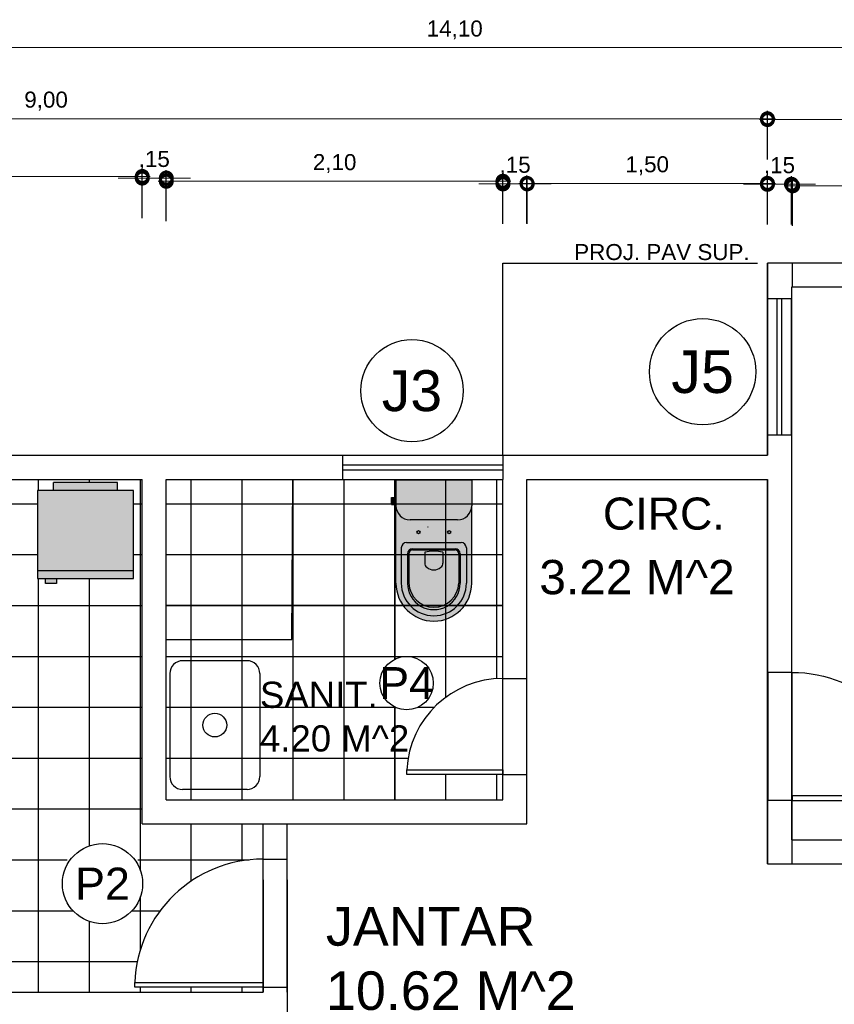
# Model space of a CAD drawing. Header units: metres. Extents: x 57.9 to 132.7, y 5.7 to 46.9.
# Tile 2 of 10: x 64.3 to 69.4, y 13.4 to 19.5. Entities that reach past the tile are written whole.
import ezdxf
from ezdxf.enums import TextEntityAlignment as Align

# ---------------------------------------------------------------- set-up
doc = ezdxf.new("R2010")
doc.units = ezdxf.units.M
doc.header["$LTSCALE"] = 0.25
doc.linetypes.add('HIDDEN', pattern=[9.524999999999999, 6.35, -3.175])
doc.layers.add('ARQ_0', color=7, linetype='Continuous', true_color=0xff7400, plot=False)
for name, color, linetype in [('ARQ_ALV CT', 5, 'Continuous'), ('ARQ_MOB 01', 1, 'Continuous'), ('ARQ_MOB 02', 2, 'Continuous'), ('ARQ_PISO', 1, 'Continuous'), ('ARQ_PROJ INF', 1, 'HIDDEN'), ('ARQ_SAN 01', 1, 'Continuous'), ('ARQ_SAN 02', 2, 'Continuous'), ('ARQ_TXT 01', 1, 'Continuous'), ('ARQ_VIDRO CT', 91, 'Continuous'), ('ARQ_VISTA 025', 30, 'Continuous'), ('SIMB_02', 2, 'Continuous'), ('SIMB_PREENCHIMENTO', 253, 'Continuous'), ('SIMB_TXT', 1, 'Continuous')]:
    doc.layers.add(name, color=color, linetype=linetype)
doc.layers.add('ARQ_CINZA 04', color=253, linetype='Continuous', lineweight=9)
doc.layers.add('ARQ_COTA_AZUL', color=5, linetype='Continuous', lineweight=20, true_color=0x0000ff)
doc.styles.add('Annot_2.0mm', font='arial.ttf', dxfattribs={"height": 2})
doc.styles.add('cota', font='arial.ttf')
doc.styles.add('SIMB', font='arial.ttf')
doc.dimstyles.new('Info 01 - annot', dxfattribs={"dimtxt": 2, "dimasz": 3, "dimexe": 1, "dimexo": 1, "dimgap": 1, "dimtad": 1, "dimzin": 4, "dimtxsty": 'cota', "dimblk": 'DOTSMALL', "dimcen": 2, "dimdle": 1, "dimclrd": 256, "dimclre": 256, "dimclrt": 1, "dimazin": 2, "dimtfac": 0.09, "dimtix": 1, "dimtmove": 2, "dimatfit": 2, "dimfxl": 5, "dimfxlon": 1, "dimtolj": 1, "dimtzin": 4, "dimlwd": -1, "dimarcsym": 1})

# ---------------------------------------------------------------- blocks, each defined once
blk = doc.blocks.new('p2')
at = {"layer": 'ARQ_ALV CT'}
for p, q in [((0, 0.8000000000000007), (0.1500000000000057, 0.8000000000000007)), ((0, 0), (0.1500000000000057, 0))]:
    blk.add_line(p, q, dxfattribs=at)
at = {"layer": 'ARQ_PISO'}
for p, q in [((0, 0), (0, 0.8000000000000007)), ((0.1500000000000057, 0), (0.1500000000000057, 0.8000000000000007))]:
    blk.add_line(p, q, dxfattribs=at)
blk.add_arc((0, -0.0005844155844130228), 0.8005844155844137, 90, 177.8106188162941, dxfattribs=at)
at = {"layer": 'ARQ_VISTA 025'}
blk.add_lwpolyline([(0, 0), (-0.7999999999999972, 0), (-0.7999999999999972, 0.02999999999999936), (0, 0.02999999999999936)], close=True, dxfattribs=at)
blk = doc.blocks.new('porta 4')
at = {"layer": 'ARQ_ALV CT'}
for p, q in [((0, 0), (0, 0.5999999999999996)), ((0, 0.5999999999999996), (0.1500000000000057, 0.5999999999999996)), ((0, 0), (0.1500000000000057, 0))]:
    blk.add_line(p, q, dxfattribs=at)
at = {"layer": 'ARQ_PISO'}
for p, q in [((0, 0), (0, 0.5999999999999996)), ((0.1500000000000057, 0), (0.1500000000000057, 0.5999999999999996))]:
    blk.add_line(p, q, dxfattribs=at)
blk.add_lwpolyline([(0, 0), (-0.5999999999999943, 0), (-0.5999999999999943, 0.02999999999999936), (0, 0.02999999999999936)], close=True, dxfattribs=at)
blk.add_arc((0, -0.0007894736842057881), 0.6007894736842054, 90, 177.0623985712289, dxfattribs=at)
blk = doc.blocks.new('GEL60')
at = {"true_color": 0xffffff}
h = blk.add_hatch(color=7, dxfattribs=at)
h.dxf.hatch_style = 1
h.paths.add_polyline_path([(0.6000000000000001, 0.55), (0.55, 0.55), (0.55, 0.5800000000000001), (0.48, 0.5800000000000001), (0.48, 0.55), (0, 0.55), (1.110223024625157e-16, 0), (0.1000000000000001, 0), (0.1000000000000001, -0.05000000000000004), (0.5, -0.05000000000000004), (0.5, 0), (0.6000000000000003, 0)])
at = {"layer": 'ARQ_MOB 02'}
for p, q in [((0, 0.55), (1.110223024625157e-16, 1.110223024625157e-16)), ((0.6000000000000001, 0.55), (0, 0.55)), ((0.6000000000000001, 0.5), (0, 0.5)), ((0.6000000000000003, 1.110223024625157e-16), (0.6000000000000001, 0.55)), ((0, 0), (0.6000000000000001, 0)), ((0.1000000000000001, 0), (0.1000000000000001, -0.05000000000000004)), ((0.5, 0), (0.5, -0.05000000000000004)), ((0.1000000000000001, -0.05000000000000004), (0.5, -0.05000000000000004))]:
    blk.add_line(p, q, dxfattribs=at)
blk.add_lwpolyline([(0.55, 0.55), (0.48, 0.55), (0.48, 0.5800000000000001), (0.55, 0.5800000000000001)], close=True, dxfattribs=at)
blk = doc.blocks.new('p2 invertida')
at = {"layer": 'ARQ_PISO', "xscale": -1}
blk.add_blockref('p2', (6.800621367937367, 0.4387468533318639), dxfattribs=at)
blk = doc.blocks.new('*U17')
at = {"layer": 'SIMB_02'}
blk.add_circle((0, 0), 1.665533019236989, dxfattribs=at)
at = {"layer": 'SIMB_TXT', "style": 'SIMB'}
blk.add_attdef('CDESQ', text='', height=2, dxfattribs=at).set_placement((0, 0), align=Align.MIDDLE_CENTER)
blk = doc.blocks.new('COD_ESQ')
at = {"layer": 'SIMB_02'}
blk.add_circle((0, 0), 2.5, dxfattribs=at)
at = {"layer": 'SIMB_TXT', "style": 'SIMB'}
blk.add_attdef('CDESQ', text='', height=2, dxfattribs=at).set_placement((0, 0), align=Align.MIDDLE_CENTER)
blk = doc.blocks.new('VASO_BELL')
at = {"true_color": 0xffffff}
h = blk.add_hatch(color=7, dxfattribs=at)
h.dxf.hatch_style = 1
edge = h.paths.add_edge_path()
edge.add_line((0, 0), (0.3700000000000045, 0))
edge.add_line((0.3700000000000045, 0), (0.3700000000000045, -0.1260000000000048))
edge.add_line((0.3700000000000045, -0.1260000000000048), (0.3700000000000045, -0.5049999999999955))
edge.add_arc((0.1850000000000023, -0.5049999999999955), 0.185, 180, 360, ccw=False)
edge.add_line((0, -0.5049999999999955), (0, -0.1260000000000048))
edge.add_line((0, -0.1260000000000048), (0, 0))
h = blk.add_hatch(color=7, dxfattribs=at)
h.dxf.hatch_style = 1
h.paths.add_polyline_path([(-0.006656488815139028, -0.08551590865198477), (-0.02165648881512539, -0.08551590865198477), (-0.02165648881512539, -0.1205159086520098), (-0.006656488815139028, -0.1205159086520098)])
h = blk.add_hatch(color=7, dxfattribs=at)
h.dxf.hatch_style = 1
h.paths.add_polyline_path([(-8.673617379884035e-19, -0.08898086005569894), (-0.006656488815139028, -0.08898086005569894), (-0.006656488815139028, -0.1170509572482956), (0, -0.1170509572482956)])
at = {"layer": 'ARQ_SAN 01'}
for p, q in [((0.08150000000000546, -0.3360624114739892), (0.2884999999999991, -0.3360624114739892)), ((0.05649999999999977, -0.3610624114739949), (0.05649999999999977, -0.5050081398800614)), ((0.0625, -0.3610624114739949), (0.0625, -0.5049999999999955)), ((0.08150000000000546, -0.3420624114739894), (0.2884999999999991, -0.3420624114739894)), ((0.1409999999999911, -0.3531765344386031), (0.1409999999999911, -0.4061113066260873)), ((0.228999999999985, -0.3531765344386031), (0.228999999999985, -0.4061113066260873)), ((0.3075000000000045, -0.3610624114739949), (0.3075000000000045, -0.5049999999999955)), ((0.3135000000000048, -0.3610624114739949), (0.3135000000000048, -0.5049999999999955))]:
    blk.add_line(p, q, dxfattribs=at)
for centre in [(0.1099999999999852, -0.2549999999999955), (0.2599999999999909, -0.2549999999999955)]:
    blk.add_circle(centre, 0.007500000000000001, dxfattribs=at)
for centre, radius, start, end in [((0.08150000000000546, -0.3610624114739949), 0.025, 90, 180), ((0.2884999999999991, -0.3610624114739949), 0.025, 0, 90), ((0.08150000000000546, -0.3610624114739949), 0.019, 90, 180), ((0.1910793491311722, -0.59220368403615), 0.2442169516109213, 91.42642445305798, 101.8330643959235), ((0.1789206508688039, -0.59220368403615), 0.2442169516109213, 78.16693560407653, 88.57357554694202), ((0.2884999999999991, -0.3610624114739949), 0.019, 0, 90), ((0.1680000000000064, -0.4061113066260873), 0.027, 180, 229.1677829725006), ((0.1850000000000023, -0.3864389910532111), 0.05300000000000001, 229.1677829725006, 310.8322170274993), ((0.2019999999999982, -0.4061113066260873), 0.027, 310.8322170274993, 0), ((0.1850000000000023, -0.5054995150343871), 0.1285009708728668, 179.7772765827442, 0.2227234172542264), ((0.1850000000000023, -0.4994361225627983), 0.1226262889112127, 182.6005531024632, 357.3994468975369)]:
    blk.add_arc(centre, radius, start, end, dxfattribs=at)
at = {"layer": 'ARQ_SAN 02'}
for p, q in [((0, 0), (0, -0.1260000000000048)), ((0, 0), (0.3700000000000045, 0)), ((0.3700000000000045, 0), (0.3700000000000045, -0.1260000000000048)), ((-0.02165648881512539, -0.08551590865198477), (-0.006509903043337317, -0.08551590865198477)), ((-0.02165648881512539, -0.1205159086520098), (-0.02165648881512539, -0.08551590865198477)), ((-0.006656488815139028, -0.1205159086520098), (-0.006656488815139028, -0.08551590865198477)), ((0, -0.08898086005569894), (-0.006656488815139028, -0.08898086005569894)), ((-0.02165648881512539, -0.1205159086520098), (-0.006656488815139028, -0.1205159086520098)), ((0, -0.1170509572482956), (-0.006656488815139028, -0.1170509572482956)), ((0, -0.5049999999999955), (0, -0.1260000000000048)), ((0.3700000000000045, -0.5049999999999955), (0.3700000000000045, -0.1260000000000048)), ((0.3009999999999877, -0.1949999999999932), (0.0689999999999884, -0.1949999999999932)), ((0.02599999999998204, -0.3310624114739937), (0.02599999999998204, -0.5049999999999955)), ((0.05099999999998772, -0.306062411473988), (0.3189999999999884, -0.306062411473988)), ((0.3439999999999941, -0.3310624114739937), (0.3439999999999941, -0.5049999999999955))]:
    blk.add_line(p, q, dxfattribs=at)
for centre, radius, start, end in [((0.0689999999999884, -0.1260000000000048), 0.069, 180, 270), ((0.3009999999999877, -0.1260000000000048), 0.069, 270, 0), ((0.05099999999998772, -0.3310624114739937), 0.025, 90, 180), ((0.3189999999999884, -0.3310624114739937), 0.025, 0, 90), ((0.1850000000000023, -0.5049999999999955), 0.185, 180, 0), ((0.1850000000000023, -0.5049999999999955), 0.1589999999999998, 180, 0)]:
    blk.add_arc(centre, radius, start, end, dxfattribs=at)
blk = doc.blocks.new('PIA')
at = {"layer": 'ARQ_MOB 01'}
for p, q in [((-0.05000000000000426, 0.25), (-0.3000000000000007, 0.2499999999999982)), ((-0.3500000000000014, 0.1999999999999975), (-0.3500000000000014, -0.1999999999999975)), ((-3.552713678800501e-15, 0.1999999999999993), (3.552713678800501e-15, -0.1999999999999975)), ((-0.04999999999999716, -0.2499999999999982), (-0.3000000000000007, -0.2499999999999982))]:
    blk.add_line(p, q, dxfattribs=at)
blk.add_circle((-0.1750000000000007, 0), 0.04606513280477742, dxfattribs=at)
for centre, start, end in [((-0.3000000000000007, 0.1999999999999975), 90, 180.0000000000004), ((-0.05000000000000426, 0.1999999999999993), 8.142219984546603e-13, 90), ((-0.3000000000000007, -0.1999999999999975), 180.0000000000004, 270), ((-0.04999999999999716, -0.1999999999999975), 269.9999999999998, 9.15999748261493e-13)]:
    blk.add_arc(centre, 0.05, start, end, dxfattribs=at)
blk = doc.blocks.new('_DotSmall')
at = {"color": 0, "linetype": 'ByBlock', "const_width": 0.5}
blk.add_lwpolyline([(-0.0625, 0, 1), (0.0625, 0, 1)], format="xyb", close=True, dxfattribs=at)
blk = doc.blocks.new('*D29')
at = {"layer": 'ARQ_COTA_AZUL', "linetype": 'Continuous', "lineweight": -2, "transparency": 16777216}
for p, q in [((61.3490673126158, 18.30227925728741), (61.3490673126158, 18.60227925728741)), ((65.0990673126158, 18.30227925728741), (65.0990673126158, 18.60227925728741))]:
    blk.add_line(p, q, dxfattribs=at)
at = {"layer": 'ARQ_COTA_AZUL', "linetype": 'Continuous', "transparency": 16777216}
blk.add_line((61.2990673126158, 18.55227925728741), (65.1490673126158, 18.55227925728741), dxfattribs=at)
at = {"layer": 'ARQ_COTA_AZUL', "linetype": 'Continuous', "transparency": 16777216, "xscale": 0.15, "yscale": 0.15, "zscale": 0.15, "rotation": 180}
blk.add_blockref('_DotSmall', (61.3490673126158, 18.55227925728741), dxfattribs=at)
at = {"layer": 'ARQ_COTA_AZUL', "linetype": 'Continuous', "transparency": 16777216, "xscale": 0.15, "yscale": 0.15, "zscale": 0.15}
blk.add_blockref('_DotSmall', (65.0990673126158, 18.55227925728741), dxfattribs=at)
at = {"layer": 'ARQ_COTA_AZUL', "color": 1, "linetype": 'Continuous', "transparency": 16777216, "insert": (63.2240673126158, 18.66237475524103), "char_height": 0.1, "attachment_point": 5, "style": 'cota'}
blk.add_mtext('\\A1;3,75', dxfattribs=at)
blk = doc.blocks.new('*D30')
at = {"layer": 'ARQ_COTA_AZUL', "linetype": 'Continuous', "lineweight": -2, "transparency": 16777216}
for p, q in [((59.99906731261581, 18.66259597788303), (59.99906731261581, 18.96259597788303)), ((68.99906731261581, 18.66259597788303), (68.99906731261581, 18.96259597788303))]:
    blk.add_line(p, q, dxfattribs=at)
at = {"layer": 'ARQ_COTA_AZUL', "linetype": 'Continuous', "transparency": 16777216}
blk.add_line((59.94906731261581, 18.91259597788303), (69.0490673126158, 18.91259597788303), dxfattribs=at)
at = {"layer": 'ARQ_COTA_AZUL', "linetype": 'Continuous', "transparency": 16777216, "xscale": 0.15, "yscale": 0.15, "zscale": 0.15, "rotation": 180}
blk.add_blockref('_DotSmall', (59.99906731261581, 18.91259597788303), dxfattribs=at)
at = {"layer": 'ARQ_COTA_AZUL', "linetype": 'Continuous', "transparency": 16777216, "xscale": 0.15, "yscale": 0.15, "zscale": 0.15}
blk.add_blockref('_DotSmall', (68.99906731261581, 18.91259597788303), dxfattribs=at)
at = {"layer": 'ARQ_COTA_AZUL', "color": 1, "linetype": 'Continuous', "transparency": 16777216, "insert": (64.49906731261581, 19.02269147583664), "char_height": 0.1, "attachment_point": 5, "style": 'cota'}
blk.add_mtext('\\A1;9,00', dxfattribs=at)
blk = doc.blocks.new('*D31')
at = {"layer": 'ARQ_COTA_AZUL', "linetype": 'Continuous', "lineweight": -2, "transparency": 16777216}
for p, q in [((65.09906731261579, 18.29238852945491), (65.09906731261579, 18.59238852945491)), ((65.2490673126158, 18.29238852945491), (65.2490673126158, 18.59238852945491))]:
    blk.add_line(p, q, dxfattribs=at)
at = {"layer": 'ARQ_COTA_AZUL', "linetype": 'Continuous', "transparency": 16777216}
for p, q in [((65.09906731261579, 18.54238852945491), (64.94906731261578, 18.54238852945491)), ((65.09906731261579, 18.54238852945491), (65.2490673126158, 18.54238852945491)), ((65.2490673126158, 18.54238852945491), (65.3990673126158, 18.54238852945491))]:
    blk.add_line(p, q, dxfattribs=at)
at = {"layer": 'ARQ_COTA_AZUL', "linetype": 'Continuous', "transparency": 16777216, "xscale": 0.15, "yscale": 0.15, "zscale": 0.15}
blk.add_blockref('_DotSmall', (65.09906731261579, 18.54238852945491), dxfattribs=at)
at = {"layer": 'ARQ_COTA_AZUL', "linetype": 'Continuous', "transparency": 16777216, "xscale": 0.15, "yscale": 0.15, "zscale": 0.15, "rotation": 180}
blk.add_blockref('_DotSmall', (65.2490673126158, 18.54238852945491), dxfattribs=at)
at = {"layer": 'ARQ_COTA_AZUL', "color": 1, "linetype": 'Continuous', "transparency": 16777216, "insert": (65.17406731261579, 18.65248402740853), "char_height": 0.1, "attachment_point": 5, "style": 'cota'}
blk.add_mtext('\\A1;,15', dxfattribs=at)
blk = doc.blocks.new('*D32')
at = {"layer": 'ARQ_COTA_AZUL', "linetype": 'Continuous', "lineweight": -2, "transparency": 16777216}
for p, q in [((65.2490673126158, 18.27268343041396), (65.2490673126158, 18.57268343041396)), ((67.34906731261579, 18.27268343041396), (67.34906731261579, 18.57268343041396))]:
    blk.add_line(p, q, dxfattribs=at)
at = {"layer": 'ARQ_COTA_AZUL', "linetype": 'Continuous', "transparency": 16777216}
blk.add_line((65.1990673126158, 18.52268343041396), (67.39906731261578, 18.52268343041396), dxfattribs=at)
at = {"layer": 'ARQ_COTA_AZUL', "linetype": 'Continuous', "transparency": 16777216, "xscale": 0.15, "yscale": 0.15, "zscale": 0.15, "rotation": 180}
blk.add_blockref('_DotSmall', (65.2490673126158, 18.52268343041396), dxfattribs=at)
at = {"layer": 'ARQ_COTA_AZUL', "linetype": 'Continuous', "transparency": 16777216, "xscale": 0.15, "yscale": 0.15, "zscale": 0.15}
blk.add_blockref('_DotSmall', (67.34906731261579, 18.52268343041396), dxfattribs=at)
at = {"layer": 'ARQ_COTA_AZUL', "color": 1, "linetype": 'Continuous', "transparency": 16777216, "insert": (66.29906731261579, 18.63277892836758), "char_height": 0.1, "attachment_point": 5, "style": 'cota'}
blk.add_mtext('\\A1;2,10', dxfattribs=at)
blk = doc.blocks.new('*D33')
at = {"layer": 'ARQ_COTA_AZUL', "linetype": 'Continuous', "transparency": 16777216}
for p, q in [((67.34921844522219, 18.50611913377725), (67.19921844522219, 18.50611913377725)), ((67.34921844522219, 18.50611913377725), (67.50065024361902, 18.50611913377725)), ((67.50065024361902, 18.50611913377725), (67.65065024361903, 18.50611913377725))]:
    blk.add_line(p, q, dxfattribs=at)
at = {"layer": 'ARQ_COTA_AZUL', "linetype": 'Continuous', "lineweight": -2, "transparency": 16777216}
for p, q in [((67.34921844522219, 18.25611913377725), (67.34921844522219, 18.55611913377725)), ((67.50065024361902, 18.25611913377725), (67.50065024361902, 18.55611913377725))]:
    blk.add_line(p, q, dxfattribs=at)
at = {"layer": 'ARQ_COTA_AZUL', "linetype": 'Continuous', "transparency": 16777216, "xscale": 0.15, "yscale": 0.15, "zscale": 0.15}
blk.add_blockref('_DotSmall', (67.34921844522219, 18.50611913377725), dxfattribs=at)
at = {"layer": 'ARQ_COTA_AZUL', "linetype": 'Continuous', "transparency": 16777216, "xscale": 0.15, "yscale": 0.15, "zscale": 0.15, "rotation": 180}
blk.add_blockref('_DotSmall', (67.50065024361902, 18.50611913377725), dxfattribs=at)
at = {"layer": 'ARQ_COTA_AZUL', "color": 1, "linetype": 'Continuous', "transparency": 16777216, "insert": (67.4249343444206, 18.61621463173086), "char_height": 0.1, "attachment_point": 5, "style": 'cota'}
blk.add_mtext('\\A1;,15', dxfattribs=at)
blk = doc.blocks.new('*D34')
at = {"layer": 'ARQ_COTA_AZUL', "linetype": 'Continuous', "lineweight": -2, "transparency": 16777216}
for p, q in [((67.4990673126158, 18.25920394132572), (67.4990673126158, 18.55920394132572)), ((68.99906731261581, 18.25920394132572), (68.99906731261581, 18.55920394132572))]:
    blk.add_line(p, q, dxfattribs=at)
at = {"layer": 'ARQ_COTA_AZUL', "linetype": 'Continuous', "transparency": 16777216}
blk.add_line((67.4490673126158, 18.50920394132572), (69.0490673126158, 18.50920394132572), dxfattribs=at)
at = {"layer": 'ARQ_COTA_AZUL', "linetype": 'Continuous', "transparency": 16777216, "xscale": 0.15, "yscale": 0.15, "zscale": 0.15, "rotation": 180}
blk.add_blockref('_DotSmall', (67.4990673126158, 18.50920394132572), dxfattribs=at)
at = {"layer": 'ARQ_COTA_AZUL', "linetype": 'Continuous', "transparency": 16777216, "xscale": 0.15, "yscale": 0.15, "zscale": 0.15}
blk.add_blockref('_DotSmall', (68.99906731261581, 18.50920394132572), dxfattribs=at)
at = {"layer": 'ARQ_COTA_AZUL', "color": 1, "linetype": 'Continuous', "transparency": 16777216, "insert": (68.24906731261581, 18.61929943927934), "char_height": 0.1, "attachment_point": 5, "style": 'cota'}
blk.add_mtext('\\A1;1,50', dxfattribs=at)
blk = doc.blocks.new('*D35')
at = {"layer": 'ARQ_COTA_AZUL', "linetype": 'Continuous', "transparency": 16777216}
for p, q in [((68.9990673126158, 18.50366554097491), (68.84906731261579, 18.50366554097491)), ((68.9990673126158, 18.50366554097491), (69.1490673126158, 18.50366554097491)), ((69.1490673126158, 18.50366554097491), (69.2990673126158, 18.50366554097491))]:
    blk.add_line(p, q, dxfattribs=at)
at = {"layer": 'ARQ_COTA_AZUL', "linetype": 'Continuous', "lineweight": -2, "transparency": 16777216}
for p, q in [((68.9990673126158, 18.25366554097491), (68.9990673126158, 18.55366554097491)), ((69.1490673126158, 18.25366554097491), (69.1490673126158, 18.55366554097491))]:
    blk.add_line(p, q, dxfattribs=at)
at = {"layer": 'ARQ_COTA_AZUL', "linetype": 'Continuous', "transparency": 16777216, "xscale": 0.15, "yscale": 0.15, "zscale": 0.15}
blk.add_blockref('_DotSmall', (68.9990673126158, 18.50366554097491), dxfattribs=at)
at = {"layer": 'ARQ_COTA_AZUL', "linetype": 'Continuous', "transparency": 16777216, "xscale": 0.15, "yscale": 0.15, "zscale": 0.15, "rotation": 180}
blk.add_blockref('_DotSmall', (69.1490673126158, 18.50366554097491), dxfattribs=at)
at = {"layer": 'ARQ_COTA_AZUL', "color": 1, "linetype": 'Continuous', "transparency": 16777216, "insert": (69.0740673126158, 18.61376103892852), "char_height": 0.1, "attachment_point": 5, "style": 'cota'}
blk.add_mtext('\\A1;,15', dxfattribs=at)
blk = doc.blocks.new('*D36')
at = {"layer": 'ARQ_COTA_AZUL', "linetype": 'Continuous', "lineweight": -2, "transparency": 16777216}
for p, q in [((69.15624031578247, 18.24426858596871), (69.15624031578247, 18.54426858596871)), ((72.65624031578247, 18.24426858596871), (72.65624031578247, 18.54426858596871))]:
    blk.add_line(p, q, dxfattribs=at)
at = {"layer": 'ARQ_COTA_AZUL', "linetype": 'Continuous', "transparency": 16777216}
blk.add_line((69.10624031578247, 18.49426858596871), (72.70624031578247, 18.49426858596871), dxfattribs=at)
at = {"layer": 'ARQ_COTA_AZUL', "linetype": 'Continuous', "transparency": 16777216, "xscale": 0.15, "yscale": 0.15, "zscale": 0.15, "rotation": 180}
blk.add_blockref('_DotSmall', (69.15624031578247, 18.49426858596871), dxfattribs=at)
at = {"layer": 'ARQ_COTA_AZUL', "linetype": 'Continuous', "transparency": 16777216, "xscale": 0.15, "yscale": 0.15, "zscale": 0.15}
blk.add_blockref('_DotSmall', (72.65624031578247, 18.49426858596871), dxfattribs=at)
at = {"layer": 'ARQ_COTA_AZUL', "color": 1, "linetype": 'Continuous', "transparency": 16777216, "insert": (70.90624031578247, 18.60436408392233), "char_height": 0.1, "attachment_point": 5, "style": 'cota'}
blk.add_mtext('\\A1;3,50', dxfattribs=at)
blk = doc.blocks.new('*D38')
at = {"layer": 'ARQ_COTA_AZUL', "linetype": 'Continuous', "lineweight": -2, "transparency": 16777216}
for p, q in [((68.9990673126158, 18.65748517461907), (68.9990673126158, 18.95748517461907)), ((72.7990673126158, 18.65748517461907), (72.7990673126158, 18.95748517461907))]:
    blk.add_line(p, q, dxfattribs=at)
at = {"layer": 'ARQ_COTA_AZUL', "linetype": 'Continuous', "transparency": 16777216}
blk.add_line((68.9490673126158, 18.90748517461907), (72.8490673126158, 18.90748517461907), dxfattribs=at)
at = {"layer": 'ARQ_COTA_AZUL', "linetype": 'Continuous', "transparency": 16777216, "xscale": 0.15, "yscale": 0.15, "zscale": 0.15, "rotation": 180}
blk.add_blockref('_DotSmall', (68.9990673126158, 18.90748517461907), dxfattribs=at)
at = {"layer": 'ARQ_COTA_AZUL', "linetype": 'Continuous', "transparency": 16777216, "xscale": 0.15, "yscale": 0.15, "zscale": 0.15}
blk.add_blockref('_DotSmall', (72.7990673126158, 18.90748517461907), dxfattribs=at)
at = {"layer": 'ARQ_COTA_AZUL', "color": 1, "linetype": 'Continuous', "transparency": 16777216, "insert": (70.8990673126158, 19.01758067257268), "char_height": 0.1, "attachment_point": 5, "style": 'cota'}
blk.add_mtext('\\A1;3,80', dxfattribs=at)
blk = doc.blocks.new('*D42')
at = {"layer": 'ARQ_COTA_AZUL', "linetype": 'Continuous', "transparency": 16777216}
blk.add_line((74.14743353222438, 19.35652084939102), (59.94906731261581, 19.35652084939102), dxfattribs=at)
at = {"layer": 'ARQ_COTA_AZUL', "linetype": 'Continuous', "lineweight": -2, "transparency": 16777216}
for p, q in [((59.99906731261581, 19.10652084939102), (59.99906731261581, 19.40652084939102)), ((74.09743353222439, 19.10652084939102), (74.09743353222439, 19.40652084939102))]:
    blk.add_line(p, q, dxfattribs=at)
at = {"layer": 'ARQ_COTA_AZUL', "linetype": 'Continuous', "transparency": 16777216, "xscale": 0.15, "yscale": 0.15, "zscale": 0.15, "rotation": 180}
blk.add_blockref('_DotSmall', (59.99906731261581, 19.35652084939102), dxfattribs=at)
at = {"layer": 'ARQ_COTA_AZUL', "linetype": 'Continuous', "transparency": 16777216, "xscale": 0.15, "yscale": 0.15, "zscale": 0.15}
blk.add_blockref('_DotSmall', (74.09743353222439, 19.35652084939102), dxfattribs=at)
at = {"layer": 'ARQ_COTA_AZUL', "color": 1, "linetype": 'Continuous', "transparency": 16777216, "insert": (67.0482504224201, 19.46661634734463), "char_height": 0.1, "attachment_point": 5, "style": 'cota'}
blk.add_mtext('\\A1;14,10', dxfattribs=at)
blk = doc.blocks.new('*D43')
at = {"layer": 'ARQ_COTA_AZUL', "linetype": 'Continuous', "transparency": 16777216}
for p, q in [((58.59326596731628, 18.01233866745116), (58.59326596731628, 18.16233866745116)), ((58.59326596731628, 18.01233866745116), (58.59326596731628, 17.85899851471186)), ((58.59326596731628, 17.85899851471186), (58.59326596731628, 17.70899851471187))]:
    blk.add_line(p, q, dxfattribs=at)
at = {"layer": 'ARQ_COTA_AZUL', "linetype": 'Continuous', "lineweight": -2, "transparency": 16777216}
for p, q in [((58.84326596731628, 18.01233866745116), (58.54326596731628, 18.01233866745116)), ((58.84326596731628, 17.85899851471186), (58.54326596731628, 17.85899851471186))]:
    blk.add_line(p, q, dxfattribs=at)
at = {"layer": 'ARQ_COTA_AZUL', "linetype": 'Continuous', "transparency": 16777216, "xscale": 0.15, "yscale": 0.15, "zscale": 0.15}
for p, rotation in [((58.59326596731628, 18.01233866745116), 270), ((58.59326596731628, 17.85899851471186), 90)]:
    blk.add_blockref('_DotSmall', p, dxfattribs=dict(at, rotation=rotation))
at = {"layer": 'ARQ_COTA_AZUL', "color": 1, "linetype": 'Continuous', "transparency": 16777216, "insert": (58.48317046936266, 17.93566859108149), "char_height": 0.1, "attachment_point": 5, "rotation": 90, "style": 'cota'}
blk.add_mtext('\\A1;,15', dxfattribs=at)
blk = doc.blocks.new('*D44')
at = {"layer": 'ARQ_COTA_AZUL', "linetype": 'Continuous', "transparency": 16777216}
blk.add_line((58.59466206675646, 17.91233866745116), (58.59466206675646, 16.76233866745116), dxfattribs=at)
at = {"layer": 'ARQ_COTA_AZUL', "linetype": 'Continuous', "lineweight": -2, "transparency": 16777216}
for p, q in [((58.84466206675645, 17.86233866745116), (58.54466206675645, 17.86233866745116)), ((58.84466206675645, 16.81233866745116), (58.54466206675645, 16.81233866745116))]:
    blk.add_line(p, q, dxfattribs=at)
at = {"layer": 'ARQ_COTA_AZUL', "linetype": 'Continuous', "transparency": 16777216, "xscale": 0.15, "yscale": 0.15, "zscale": 0.15}
for p, rotation in [((58.59466206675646, 17.86233866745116), 90), ((58.59466206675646, 16.81233866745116), 270)]:
    blk.add_blockref('_DotSmall', p, dxfattribs=dict(at, rotation=rotation))
at = {"layer": 'ARQ_COTA_AZUL', "color": 1, "linetype": 'Continuous', "transparency": 16777216, "insert": (58.48456656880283, 17.33733866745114), "char_height": 0.1, "attachment_point": 5, "rotation": 90, "style": 'cota'}
blk.add_mtext('\\A1;1,05', dxfattribs=at)
blk = doc.blocks.new('*D45')
at = {"layer": 'ARQ_COTA_AZUL', "linetype": 'Continuous', "transparency": 16777216}
for p, q in [((58.59154769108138, 16.81233866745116), (58.59154769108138, 16.96233866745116)), ((58.59154769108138, 16.81233866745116), (58.59154769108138, 16.66233866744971)), ((58.59154769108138, 16.66233866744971), (58.59154769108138, 16.51233866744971))]:
    blk.add_line(p, q, dxfattribs=at)
at = {"layer": 'ARQ_COTA_AZUL', "linetype": 'Continuous', "lineweight": -2, "transparency": 16777216}
for p, q in [((58.84154769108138, 16.81233866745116), (58.54154769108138, 16.81233866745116)), ((58.84154769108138, 16.66233866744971), (58.54154769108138, 16.66233866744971))]:
    blk.add_line(p, q, dxfattribs=at)
at = {"layer": 'ARQ_COTA_AZUL', "linetype": 'Continuous', "transparency": 16777216, "xscale": 0.15, "yscale": 0.15, "zscale": 0.15}
for p, rotation in [((58.59154769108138, 16.81233866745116), 270), ((58.59154769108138, 16.66233866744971), 90)]:
    blk.add_blockref('_DotSmall', p, dxfattribs=dict(at, rotation=rotation))
at = {"layer": 'ARQ_COTA_AZUL', "color": 1, "linetype": 'Continuous', "transparency": 16777216, "insert": (58.48145219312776, 16.73733866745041), "char_height": 0.1, "attachment_point": 5, "rotation": 90, "style": 'cota'}
blk.add_mtext('\\A1;,15', dxfattribs=at)

msp = doc.modelspace()

# ---------------------------------------------------------------- hatches: boundary and pattern name
at = {"layer": 'SIMB_PREENCHIMENTO'}
h = msp.add_hatch(dxfattribs=at)
h.set_pattern_fill('NET', color=256, scale=0.1)
h.set_pattern_definition([(0, (0, 0), (0, 0.3175), []), (90, (0, 0), (-0.3175, 1.944126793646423e-17), [])])
h.paths.add_polyline_path([(65.09906731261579, 16.6623386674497), (61.34906731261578, 16.6623386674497), (61.3490673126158, 14.35876008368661, -0.4030653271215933), (62.14906731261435, 13.58876008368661), (62.14906731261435, 13.55876008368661), (61.34906731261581, 13.55876008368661), (61.34906731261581, 13.46233866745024), (65.85267135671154, 13.4623386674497), (65.85267135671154, 13.4923386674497), (65.05267135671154, 13.4923386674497), (65.05267135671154, 13.5223386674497, -0.4030653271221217), (65.85267135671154, 14.2923386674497), (65.85267135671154, 14.5123386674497), (65.09906731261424, 14.5123386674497)])
h.paths.add_polyline_path([(62.46007959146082, 14.59475907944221), (62.46007959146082, 14.56046044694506, -0.1220455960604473), (62.48900182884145, 14.44373588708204, -0.1220455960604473), (62.46007959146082, 14.32701132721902), (62.46007959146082, 14.29353124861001), (62.43884818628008, 14.29353124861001, -0.4993604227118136), (62.03915547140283, 14.29353124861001), (62.01792406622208, 14.29353124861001), (62.01792406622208, 14.32701132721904, -0.122045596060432), (61.98900182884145, 14.44373588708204, -0.07279843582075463), (61.99948959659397, 14.51538706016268), (61.36851558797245, 14.51538706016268), (61.36851558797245, 15.11538706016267), (62.00047708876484, 15.11538706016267), (62.00047708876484, 14.51860876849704, -0.04543630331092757), (62.01792406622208, 14.56046044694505), (62.01792406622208, 14.59475907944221), (62.0397733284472, 14.59475907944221, -0.4968004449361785), (62.43823032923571, 14.59475907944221)], flags=16)
h.paths.add_polyline_path([(64.44515917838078, 16.04287925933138), (64.44515917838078, 16.59287925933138), (64.54515917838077, 16.59287925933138), (64.54515917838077, 16.64287925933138), (64.94515917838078, 16.64287925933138), (64.94515917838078, 16.59287925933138), (65.04515917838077, 16.59287925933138), (65.04515917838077, 16.04287925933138), (64.56515917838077, 16.04287925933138), (64.56515917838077, 16.01287925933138), (64.49515917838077, 16.01287925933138), (64.49515917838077, 16.04287925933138)], flags=16)
h.paths.add_polyline_path([(61.95963163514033, 15.07681503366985), (61.95963163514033, 14.5584500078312), (61.46081377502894, 14.5584500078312), (61.46081377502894, 15.07681503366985)], flags=0)
h.paths.add_polyline_path([(61.86287557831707, 14.94858789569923, -1), (61.80016431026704, 14.94858789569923, -1)], flags=0)
h.paths.add_polyline_path([(61.86014979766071, 14.68122067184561, -1), (61.79743852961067, 14.68122067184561, -1)], flags=0)
h.paths.add_polyline_path([(64.62999265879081, 14.2901064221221), (64.65184192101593, 14.2901064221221, -0.4968004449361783), (65.05029892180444, 14.2901064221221), (65.07214818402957, 14.2901064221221), (65.07214818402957, 14.25580778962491, -0.1220455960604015), (65.10107042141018, 14.13908322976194, -0.122045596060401), (65.07214818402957, 14.02235866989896), (65.07214818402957, 13.9888785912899), (65.0509167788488, 13.9888785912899, -0.4993604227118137), (64.65122406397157, 13.9888785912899), (64.62999265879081, 13.9888785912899), (64.62999265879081, 14.02235866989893, -0.122045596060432), (64.60107042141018, 14.13908322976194, -0.122045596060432), (64.62999265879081, 14.25580778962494)], flags=16)
h.paths.add_polyline_path([(61.6066521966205, 14.94858789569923, -1), (61.54394092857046, 14.94858789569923, -1)], flags=0)
h.paths.add_polyline_path([(61.6066521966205, 14.68394890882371, -1), (61.54394092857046, 14.68394890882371, -1)], flags=0)
h.paths.add_polyline_path([(61.41564391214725, 14.59104449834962), (61.38535746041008, 14.59104449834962), (61.38535746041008, 14.63348374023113), (61.41564391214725, 14.63348374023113), (61.41564391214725, 14.69104449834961), (61.38535746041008, 14.69104449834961), (61.38535746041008, 14.73348374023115), (61.41564391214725, 14.73348374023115), (61.41564391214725, 14.79104449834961), (61.38535746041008, 14.79104449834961), (61.38535746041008, 14.83348374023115), (61.41564391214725, 14.83348374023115), (61.41564391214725, 14.89104449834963), (61.38535746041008, 14.89104449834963), (61.38535746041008, 14.93348374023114), (61.41564391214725, 14.93348374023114), (61.41564391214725, 14.99104449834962), (61.38535746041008, 14.99104449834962), (61.38535746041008, 15.03348374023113), (61.41564391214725, 15.03348374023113)], flags=0)
h.paths.add_polyline_path([(67.34906731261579, 16.6623386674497), (65.2490673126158, 16.6623386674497), (65.24906731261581, 14.6623386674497), (67.34906731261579, 14.6623386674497), (67.34906731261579, 14.81960070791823), (66.7490673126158, 14.81960070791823), (66.7490673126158, 14.84960070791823, -0.1837190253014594), (66.92113163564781, 15.24049719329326), (66.82047618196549, 15.24049719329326, -0.2286751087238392), (66.6757004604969, 15.24049719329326), (66.52721519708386, 15.24049719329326), (66.52721519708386, 15.54049719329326), (66.6757004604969, 15.54049719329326, -0.2286751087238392), (66.82047618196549, 15.54049719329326), (66.96896144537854, 15.54049719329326), (66.96896144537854, 15.28407193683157, -0.1729453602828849), (67.34906731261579, 15.41960070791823)])
h.paths.add_polyline_path([(61.1990673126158, 16.6623386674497), (59.99906731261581, 16.6623386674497), (59.99906731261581, 13.46233866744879), (61.19906731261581, 13.46233866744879)])
h = msp.add_hatch(dxfattribs=at)
h.set_pattern_fill('NET', color=256)
h.set_pattern_definition([(0, (0, 0), (0, 3.175), []), (90, (0, 0), (-3.175, 1.944126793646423e-16), [])])
h.paths.add_polyline_path([(66.52721519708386, 15.54049719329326), (66.6757004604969, 15.54049719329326, -0.2286751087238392), (66.82047618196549, 15.54049719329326), (66.96896144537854, 15.54049719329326), (66.96896144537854, 15.28407193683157, -0.172945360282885), (67.34906731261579, 15.41960070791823), (67.34906731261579, 16.6623386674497), (65.2490673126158, 16.6623386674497), (65.24906731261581, 14.6623386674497), (67.34906731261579, 14.6623386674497), (67.34906731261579, 14.81960070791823), (66.74827835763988, 14.81960070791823, -0.1966601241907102), (66.92113163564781, 15.24049719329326), (66.82047618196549, 15.24049719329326, -0.2286751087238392), (66.6757004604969, 15.24049719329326), (66.52721519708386, 15.24049719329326)])

# ---------------------------------------------------------------- linework, layer by layer
at = {"layer": 'ARQ_0'}
for p, q in [((66.03241598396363, 15.66233866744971), (66.03811529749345, 16.6623386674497)), ((65.24906731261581, 15.66233866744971), (66.03241598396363, 15.66233866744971))]:
    msp.add_line(p, q, dxfattribs=at)
at = {"layer": 'ARQ_ALV CT'}
for p, q in [((69.1490673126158, 18.01233866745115), (68.9990673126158, 18.01233866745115)), ((68.9990673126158, 18.01233866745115), (68.9990673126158, 17.86233866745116)), ((68.99906731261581, 16.81233866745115), (68.99906731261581, 18.01233866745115)), ((72.6490673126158, 18.01233866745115), (69.1490673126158, 18.01233866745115)), ((69.15608438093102, 17.86233866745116), (69.15624031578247, 18.01233866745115)), ((68.9990673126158, 17.86233866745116), (68.9990673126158, 16.81233866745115)), ((69.1490673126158, 17.86233866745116), (69.1490673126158, 14.4123386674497)), ((72.6490673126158, 17.86233866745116), (69.1490673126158, 17.86233866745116)), ((59.99906731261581, 16.81233866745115), (68.99906731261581, 16.81233866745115)), ((61.3490673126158, 16.6623386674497), (65.09906731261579, 16.6623386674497)), ((65.09906731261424, 14.5123386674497), (65.09906731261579, 16.66233866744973)), ((65.24906731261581, 14.6623386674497), (65.2490673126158, 16.66233866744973)), ((65.2490673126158, 16.6623386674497), (67.34906731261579, 16.6623386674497)), ((67.34906731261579, 14.6623386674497), (67.34906731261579, 16.66233866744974)), ((67.4990673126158, 14.5123386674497), (67.4990673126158, 16.66233866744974)), ((67.4990673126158, 16.6623386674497), (68.99906731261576, 16.6623386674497)), ((68.99906731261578, 16.6623386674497), (68.9990673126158, 14.4123386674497)), ((68.99906731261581, 14.2623386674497), (68.99906731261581, 16.6623386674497)), ((69.15234194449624, 14.2623386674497), (69.153584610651, 15.45770917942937)), ((65.2490673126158, 14.6623386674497), (67.34906731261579, 14.6623386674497)), ((65.09906731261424, 14.5123386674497), (67.4990673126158, 14.5123386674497)), ((65.09906731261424, 14.5123386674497), (65.85267135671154, 14.5123386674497)), ((65.85267135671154, 14.2623386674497), (65.85267135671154, 14.5123386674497)), ((66.00267135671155, 14.2623386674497), (66.00267135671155, 14.5123386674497)), ((68.9990673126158, 14.4123386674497), (68.9990673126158, 14.2623386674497)), ((69.1490673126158, 14.4123386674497), (72.6490673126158, 14.4123386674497)), ((68.9990673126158, 14.2623386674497), (69.1490673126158, 14.2623386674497)), ((69.1490673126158, 14.2623386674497), (72.6490673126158, 14.2623386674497)), ((65.85267135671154, 14.16233866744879), (65.85267135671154, 13.4623386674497)), ((66.00267135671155, 14.16233866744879), (66.00267135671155, 13.31233866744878)), ((61.34906731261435, 13.46233866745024), (65.85267135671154, 13.4623386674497))]:
    msp.add_line(p, q, dxfattribs=at)
at = {"layer": 'ARQ_PISO'}
for p, q in [((68.9990673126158, 16.93796106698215), (68.9990673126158, 17.78796106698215)), ((69.1490673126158, 17.78796106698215), (68.9990673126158, 17.78796106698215)), ((69.1490673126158, 16.93796106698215), (69.1490673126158, 17.78796106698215)), ((69.1490673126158, 16.93796106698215), (68.9990673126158, 16.93796106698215)), ((66.34921844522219, 16.81233866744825), (67.34921844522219, 16.81233866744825)), ((66.34921844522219, 16.81233866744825), (66.34921844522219, 16.66233866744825)), ((67.34921844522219, 16.81233866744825), (67.34921844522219, 16.66233866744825)), ((66.34921844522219, 16.66233866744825), (67.34921844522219, 16.66233866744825)), ((65.85267135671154, 13.4623386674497), (65.85267135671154, 14.2623386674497)), ((66.00267135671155, 13.4623386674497), (66.00267135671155, 14.2623386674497))]:
    msp.add_line(p, q, dxfattribs=at)
at = {"layer": 'ARQ_PROJ INF', "linetype": 'HIDDEN'}
for p, q in [((67.34921844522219, 16.81233866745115), (67.34921844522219, 18.01233866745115)), ((67.34921844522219, 18.01233866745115), (68.9990673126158, 18.01233866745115))]:
    msp.add_line(p, q, dxfattribs=at)
at = {"layer": 'ARQ_VIDRO CT'}
for p, q in [((69.0590673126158, 16.93796106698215), (69.0590673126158, 17.78796106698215)), ((69.0890673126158, 16.93796106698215), (69.0890673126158, 17.78796106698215)), ((66.34921844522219, 16.75233866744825), (67.34921844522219, 16.75233866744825)), ((66.34921844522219, 16.72233866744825), (67.34921844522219, 16.72233866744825))]:
    msp.add_line(p, q, dxfattribs=at)

# ---------------------------------------------------------------- block references
at = {"layer": 'ARQ_0', "xscale": 1.605824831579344, "yscale": 1.605824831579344, "zscale": 1.605824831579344}
msp.add_blockref('PIA', (65.8328591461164, 15.12885168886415), dxfattribs=at)
at = {"layer": 'ARQ_CINZA 04', "linetype": 'Continuous'}
for p, xscale, yscale, zscale, values in [((68.594816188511, 17.33386098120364), 0.132637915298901, 0.132637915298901, 0.132637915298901, {'CDESQ': 'J5'}), ((66.781473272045, 17.21549631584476), 0.1275718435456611, 0.1275718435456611, 0.1275718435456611, {'CDESQ': 'J3'})]:
    msp.add_blockref('COD_ESQ', p, dxfattribs=dict(at, xscale=xscale, yscale=yscale, zscale=zscale)).add_auto_attribs(values)
at = {"layer": 'ARQ_PISO', "rotation": 180}
msp.add_blockref('GEL60', (65.04515917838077, 16.59287925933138), dxfattribs=at)
at = {"layer": 'ARQ_PISO', "xscale": 0.1, "yscale": 0.1, "zscale": 0.1}
for name, p, values in [('*U17', (66.7480883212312, 15.39049719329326), {'CDESQ': 'P4'}), ('COD_ESQ', (64.85107042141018, 14.13908322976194), {'CDESQ': 'P2'})]:
    msp.add_blockref(name, p, dxfattribs=at).add_auto_attribs(values)
at = {"layer": 'ARQ_PISO'}
for name, p in [('p2 invertida', (62.35232017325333, 14.21896258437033)), ('porta 4', (67.34906731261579, 14.81960070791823)), ('p2', (65.85267135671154, 13.4923386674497))]:
    msp.add_blockref(name, p, dxfattribs=at)
at = {"layer": 'ARQ_VIDRO CT'}
for p, xscale, yscale, zscale in [((66.68184080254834, 16.6583025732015), 1.276401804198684, 1.276401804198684, 1.276401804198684), ((66.87968759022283, 16.36510167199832), 0.001, 0.001, 0.001)]:
    msp.add_blockref('VASO_BELL', p, dxfattribs=dict(at, xscale=xscale, yscale=yscale, zscale=zscale))

# ---------------------------------------------------------------- texts
at = {"layer": 'ARQ_TXT 01', "linetype": 'Continuous', "attachment_point": 1, "style": 'Annot_2.0mm'}
for s, insert, char_height, width in [('PROJ. PAV SUP.', (67.79359352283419, 18.13078886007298), 0.1, 1.097566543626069), ('3.22 M^ 2', (67.57601753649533, 16.15916907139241), 0.2136628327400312, 1.586918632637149), ('SANIT.\\P4.20 M^ 2', (65.83309045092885, 15.39949744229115), 0.1633471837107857, 1.049417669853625), ('JANTAR\\P10.62 M^ 2', (66.24508085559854, 13.992436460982), 0.2404323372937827, 3.233148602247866)]:
    msp.add_mtext(s, dxfattribs=dict(at, insert=insert, char_height=char_height, width=width))
at = {"layer": 'ARQ_TXT 01', "insert": (67.97257149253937, 16.54851178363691), "char_height": 0.2, "width": 0.671956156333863, "attachment_point": 1, "style": 'Annot_2.0mm'}
msp.add_mtext('CIRC.', dxfattribs=at)

# ---------------------------------------------------------------- dimensions: what is measured, and where the dimension line sits
at = {"layer": 'ARQ_COTA_AZUL', "linetype": 'Continuous'}
for base, p1, p2, picture, middle in [((59.99906731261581, 19.35652084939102), (74.09743353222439, 18.90631580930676), (59.99906731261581, 18.90322097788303), '*D42', (67.0482504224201, 19.46661634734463)), ((68.99906731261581, 18.91259597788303), (59.99906731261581, 16.81233866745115), (68.99906731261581, 16.81233866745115), '*D30', (64.49906731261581, 19.02269147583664)), ((72.7990673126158, 18.90748517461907), (68.9990673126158, 18.01233866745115), (72.7990673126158, 18.01233866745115), '*D38', (70.8990673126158, 19.01758067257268)), ((65.0990673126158, 18.55227925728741), (61.3490673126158, 16.6623386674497), (65.0990673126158, 16.6623386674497), '*D29', (63.2240673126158, 18.66237475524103)), ((65.2490673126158, 18.54238852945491), (65.09906731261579, 16.6623386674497), (65.2490673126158, 16.66233866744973), '*D31', (65.17406731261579, 18.65248402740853)), ((67.34906731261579, 18.52268343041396), (65.2490673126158, 16.6623386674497), (67.34906731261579, 16.6623386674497), '*D32', (66.29906731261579, 18.63277892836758)), ((67.50065024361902, 18.50611913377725), (67.34921844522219, 16.81233866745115), (67.50065024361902, 16.81233866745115), '*D33', (67.4249343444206, 18.61621463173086)), ((68.99906731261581, 18.50920394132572), (67.4990673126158, 16.81233866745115), (68.99906731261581, 16.81233866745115), '*D34', (68.24906731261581, 18.61929943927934)), ((69.1490673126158, 18.50366554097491), (68.9990673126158, 18.01233866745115), (69.1490673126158, 18.01233866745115), '*D35', (69.0740673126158, 18.61376103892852)), ((72.65624031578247, 18.49426858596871), (69.15624031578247, 17.99647940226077), (72.65624031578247, 17.99647940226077), '*D36', (70.90624031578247, 18.60436408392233))]:
    dim = msp.add_linear_dim(base=base, p1=p1, p2=p2, dimstyle='Info 01 - annot', dxfattribs=at)
    dim.commit()
    dim.dimension.update_dxf_attribs({"geometry": picture, "text_midpoint": middle})
for base, p1, p2, picture, middle in [((58.59326596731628, 17.85899851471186), (68.9990673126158, 18.01233866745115), (68.9990673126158, 17.85899851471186), '*D43', (58.48317046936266, 17.93566859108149)), ((58.59466206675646, 16.81233866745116), (69.1490673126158, 17.86233866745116), (69.1490673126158, 16.81233866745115), '*D44', (58.48456656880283, 17.33733866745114)), ((58.59154769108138, 16.66233866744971), (68.99906731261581, 16.81233866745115), (68.99906731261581, 16.6623386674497), '*D45', (58.48145219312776, 16.73733866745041))]:
    dim = msp.add_linear_dim(base=base, p1=p1, p2=p2, angle=90, dimstyle='Info 01 - annot', dxfattribs=at)
    dim.commit()
    dim.dimension.update_dxf_attribs({"geometry": picture, "text_midpoint": middle})

doc.saveas('drawing.dxf')
